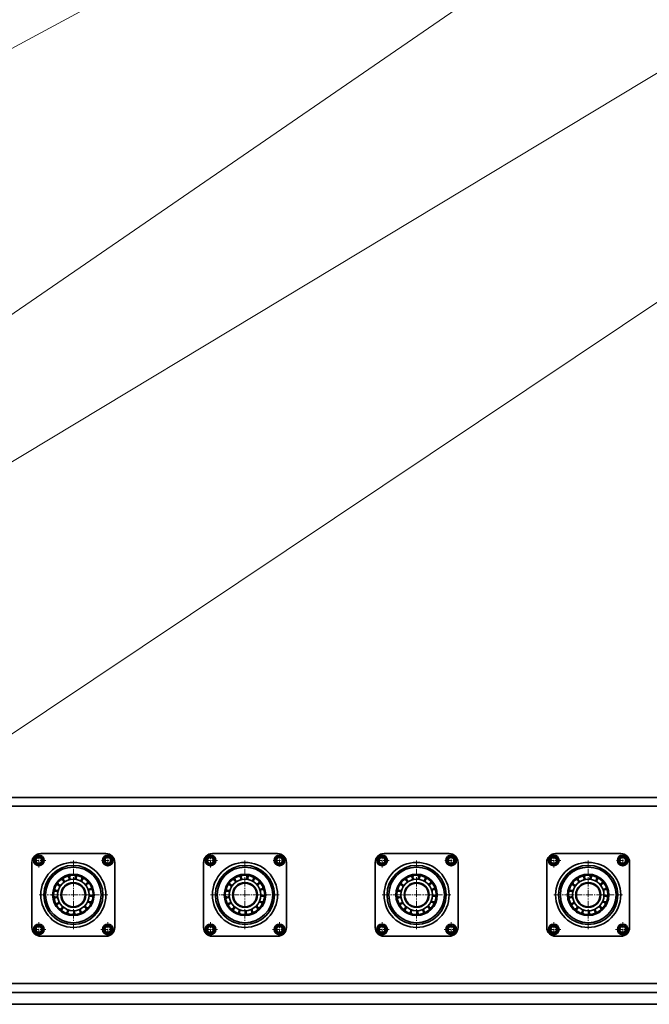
# Model space of a CAD drawing. Header units: millimetres. Extents: x 2945 to 26725, y -1082 to 16127.
# Tile 122 of 151: x 14525 to 15588, y 12148 to 13813. Entities that reach past the tile are written whole.
import ezdxf

# ---------------------------------------------------------------- set-up
doc = ezdxf.new("R2010")
doc.units = ezdxf.units.MM
doc.linetypes.add('点画线', pattern=[18, 12, -2, 2, -2])
doc.layers.get('0').update_dxf_attribs({"lineweight": 35})
for name, color, linetype, lineweight in [('中心线层', 1, '点画线', 18), ('几何体', 7, 'Continuous', 35), ('尺寸线层', 3, 'Continuous', 18), ('注释', 2, 'Continuous', 18)]:
    doc.layers.add(name, color=color, linetype=linetype, lineweight=lineweight)
doc.styles.add('标准', font='txt', dxfattribs={"width": 0.667})
doc.dimstyles.new('GB_尺寸', dxfattribs={"dimtxt": 3.5, "dimasz": 4, "dimexe": 2, "dimexo": 0, "dimtad": 1, "dimdsep": 46, "dimtxsty": '标准', "dimblk": '_CAXARROW', "dimcen": 0, "dimdle": 8, "dimazin": 2, "dimtfac": 0.707107, "dimtdec": 3, "dimtmove": 2, "dimatfit": 3, "dimfxl": 0, "dimfrac": 2, "dimtolj": 1, "dimarcsym": 0})

# ---------------------------------------------------------------- blocks, each defined once
blk = doc.blocks.new('*X105')
at = {"layer": '注释', "color": 0, "linetype": 'Continuous'}
blk.add_line((-2780, -1912), (0, 0), dxfattribs=at)
blk = doc.blocks.new('*X106')
at = {"layer": '注释', "linetype": 'Continuous'}
h = blk.add_hatch(color=0, dxfattribs=at)
edge = h.paths.add_edge_path(flags=0)
edge.add_arc((-872.4, -472.2), 10.2, 0, 360)
at = {"layer": '注释', "color": 0, "linetype": 'Continuous'}
blk.add_line((-872.4, -472.2), (0, 0), dxfattribs=at)
blk = doc.blocks.new('*X107')
at = {"layer": '注释', "color": 0, "linetype": 'Continuous'}
blk.add_line((-3540.3, -2133.9), (0, 0), dxfattribs=at)
blk = doc.blocks.new('*X109')
at = {"layer": '注释', "color": 0, "linetype": 'Continuous'}
blk.add_line((-2229.9, -1491.4), (0, 0), dxfattribs=at)
blk = doc.blocks.new('*X148')
at = {"layer": '尺寸线层', "linetype": 'Continuous'}
for points in [[(5045.3, 9889.1), (5125.3, 9899.1), (5125.3, 9879.1)], [(16645.3, 9889.1), (16565.3, 9899.1), (16565.3, 9879.1)]]:
    blk.add_hatch(color=0, dxfattribs=at).paths.add_polyline_path(points, flags=0)
at = {"layer": '尺寸线层', "color": 0, "linetype": 'Continuous'}
for p, q in [((5045.3, 12332.6), (5045.3, 9849.1)), ((16645.3, 12332.6), (16645.3, 9849.1)), ((5045.3, 9889.1), (16645.3, 9889.1))]:
    blk.add_line(p, q, dxfattribs=at)
at = {"layer": '尺寸线层', "color": 0, "insert": (10845.3, 9936.2), "char_height": 70, "width": 328.193, "attachment_point": 5, "line_spacing_factor": 1.15057, "style": '标准'}
blk.add_mtext('\\T1.1;11600', dxfattribs=at)
blk = doc.blocks.new('_CAXARROW')
blk.add_hatch(color=0).paths.add_polyline_path([(0, 0), (-1, 0.125), (-1, -0.125)], flags=0)
blk = doc.blocks.new('*X149')
at = {"layer": '尺寸线层', "linetype": 'Continuous'}
for points in [[(4845.3, 9644.6), (4925.3, 9654.6), (4925.3, 9634.6)], [(16845.3, 9644.6), (16765.3, 9654.6), (16765.3, 9634.6)]]:
    blk.add_hatch(color=0, dxfattribs=at).paths.add_polyline_path(points, flags=0)
at = {"layer": '尺寸线层', "color": 0, "linetype": 'Continuous'}
for p, q in [((4845.3, 12182.6), (4845.3, 9604.6)), ((16845.3, 12182.6), (16845.3, 9604.6)), ((4845.3, 9644.6), (16845.3, 9644.6))]:
    blk.add_line(p, q, dxfattribs=at)
at = {"layer": '尺寸线层', "color": 0, "insert": (10845.3, 9691.7), "char_height": 70, "width": 328.193, "attachment_point": 5, "line_spacing_factor": 1.15057, "style": '标准'}
blk.add_mtext('\\T1.1;12000', dxfattribs=at)

msp = doc.modelspace()

# ---------------------------------------------------------------- linework, layer by layer
at = {"layer": '中心线层'}
for p, q in [((14544.918, 12390.934), (14568.918, 12390.934)), ((14556.918, 12378.934), (14556.918, 12402.934)), ((14615.254, 12274.598), (14615.254, 12390.598)), ((14663.091, 12390.934), (14684.091, 12390.934)), ((14673.591, 12380.434), (14673.591, 12401.434)), ((14834.918, 12390.934), (14858.918, 12390.934)), ((14846.918, 12378.934), (14846.918, 12402.934)), ((14905.254, 12274.598), (14905.254, 12390.598)), ((14953.091, 12390.934), (14974.091, 12390.934)), ((14963.591, 12380.434), (14963.591, 12401.434)), ((15124.918, 12390.934), (15148.918, 12390.934)), ((15136.918, 12378.934), (15136.918, 12402.934)), ((15195.254, 12274.598), (15195.254, 12390.598)), ((15243.091, 12390.934), (15264.091, 12390.934)), ((15253.591, 12380.434), (15253.591, 12401.434)), ((15414.918, 12390.934), (15438.918, 12390.934)), ((15426.918, 12378.934), (15426.918, 12402.934)), ((15485.254, 12274.598), (15485.254, 12390.598)), ((15533.091, 12390.934), (15554.091, 12390.934)), ((15543.591, 12380.434), (15543.591, 12401.434)), ((14557.254, 12332.598), (14673.254, 12332.598)), ((14847.254, 12332.598), (14963.254, 12332.598)), ((15137.254, 12332.598), (15253.254, 12332.598)), ((15427.254, 12332.598), (15543.254, 12332.598)), ((14544.918, 12274.262), (14568.918, 12274.262)), ((14556.918, 12262.262), (14556.918, 12286.262)), ((14661.591, 12274.262), (14685.591, 12274.262)), ((14673.591, 12262.262), (14673.591, 12286.262)), ((14834.918, 12274.262), (14858.918, 12274.262)), ((14846.918, 12262.262), (14846.918, 12286.262)), ((14951.591, 12274.262), (14975.591, 12274.262)), ((14963.591, 12262.262), (14963.591, 12286.262)), ((15124.918, 12274.262), (15148.918, 12274.262)), ((15136.918, 12262.262), (15136.918, 12286.262)), ((15241.591, 12274.262), (15265.591, 12274.262)), ((15253.591, 12262.262), (15253.591, 12286.262)), ((15414.918, 12274.262), (15438.918, 12274.262)), ((15426.918, 12262.262), (15426.918, 12286.262)), ((15531.591, 12274.262), (15555.591, 12274.262)), ((15543.591, 12262.262), (15543.591, 12286.262))]:
    msp.add_line(p, q, dxfattribs=at)
at = {"layer": '几何体'}
for p, q in [((16845.254, 12497.598), (13004.597, 12497.598)), ((16845.254, 12482.598), (13004.597, 12482.598)), ((14551.709, 12393.425), (14556.471, 12396.69)), ((14552.157, 12387.669), (14551.709, 12393.425)), ((14556.471, 12396.69), (14561.679, 12394.2)), ((14560.254, 12402.598), (14670.254, 12402.598)), ((14561.679, 12394.2), (14562.127, 12388.444)), ((14667.835, 12390.487), (14670.325, 12395.696)), ((14671.1, 12385.726), (14667.835, 12390.487)), ((14670.325, 12395.696), (14676.081, 12396.143)), ((14676.081, 12396.143), (14679.347, 12391.382)), ((14679.347, 12391.382), (14676.856, 12386.173)), ((14841.709, 12393.425), (14846.471, 12396.69)), ((14842.157, 12387.669), (14841.709, 12393.425)), ((14846.471, 12396.69), (14851.679, 12394.2)), ((14850.254, 12402.598), (14960.254, 12402.598)), ((14851.679, 12394.2), (14852.127, 12388.444)), ((14957.835, 12390.487), (14960.325, 12395.696)), ((14961.1, 12385.726), (14957.835, 12390.487)), ((14960.325, 12395.696), (14966.081, 12396.143)), ((14966.081, 12396.143), (14969.347, 12391.382)), ((14969.347, 12391.382), (14966.856, 12386.173)), ((15131.709, 12393.425), (15136.471, 12396.69)), ((15132.157, 12387.669), (15131.709, 12393.425)), ((15136.471, 12396.69), (15141.679, 12394.2)), ((15140.254, 12402.598), (15250.254, 12402.598)), ((15141.679, 12394.2), (15142.127, 12388.444)), ((15247.835, 12390.487), (15250.325, 12395.696)), ((15251.1, 12385.726), (15247.835, 12390.487)), ((15250.325, 12395.696), (15256.081, 12396.143)), ((15256.081, 12396.143), (15259.347, 12391.382)), ((15259.347, 12391.382), (15256.856, 12386.173)), ((15421.709, 12393.425), (15426.471, 12396.69)), ((15422.157, 12387.669), (15421.709, 12393.425)), ((15426.471, 12396.69), (15431.679, 12394.2)), ((15430.254, 12402.598), (15540.254, 12402.598)), ((15431.679, 12394.2), (15432.127, 12388.444)), ((15537.835, 12390.487), (15540.325, 12395.696)), ((15541.1, 12385.726), (15537.835, 12390.487)), ((15540.325, 12395.696), (15546.081, 12396.143)), ((15546.081, 12396.143), (15549.347, 12391.382)), ((15549.347, 12391.382), (15546.856, 12386.173)), ((14545.254, 12277.598), (14545.254, 12387.598)), ((14557.365, 12385.178), (14552.157, 12387.669)), ((14562.127, 12388.444), (14557.365, 12385.178)), ((14676.856, 12386.173), (14671.1, 12385.726)), ((14685.254, 12387.598), (14685.254, 12277.598)), ((14835.254, 12277.598), (14835.254, 12387.598)), ((14847.365, 12385.178), (14842.157, 12387.669)), ((14852.127, 12388.444), (14847.365, 12385.178)), ((14966.856, 12386.173), (14961.1, 12385.726)), ((14975.254, 12387.598), (14975.254, 12277.598)), ((15125.254, 12277.598), (15125.254, 12387.598)), ((15137.365, 12385.178), (15132.157, 12387.669)), ((15142.127, 12388.444), (15137.365, 12385.178)), ((15256.856, 12386.173), (15251.1, 12385.726)), ((15265.254, 12387.598), (15265.254, 12277.598)), ((15415.254, 12277.598), (15415.254, 12387.598)), ((15427.365, 12385.178), (15422.157, 12387.669)), ((15432.127, 12388.444), (15427.365, 12385.178)), ((15546.856, 12386.173), (15541.1, 12385.726)), ((15555.254, 12387.598), (15555.254, 12277.598)), ((14598.799, 12357.682), (14597.91, 12357.076)), ((14619.993, 12362.221), (14618.927, 12362.372)), ((14630.374, 12358.509), (14629.435, 12359.035)), ((14888.799, 12357.682), (14887.91, 12357.076)), ((14909.993, 12362.221), (14908.927, 12362.372)), ((14920.374, 12358.509), (14919.435, 12359.035)), ((15178.799, 12357.682), (15177.91, 12357.076)), ((15199.993, 12362.221), (15198.927, 12362.372)), ((15210.374, 12358.509), (15209.435, 12359.035)), ((15468.799, 12357.682), (15467.91, 12357.076)), ((15489.993, 12362.221), (15488.927, 12362.372)), ((15500.374, 12358.509), (15499.435, 12359.035)), ((14586.195, 12340.049), (14585.946, 12339.002)), ((14643.884, 12341.561), (14643.544, 12342.582)), ((14876.195, 12340.049), (14875.946, 12339.002)), ((14933.884, 12341.561), (14933.544, 12342.582)), ((15166.195, 12340.049), (15165.946, 12339.002)), ((15223.884, 12341.561), (15223.544, 12342.582)), ((15456.195, 12340.049), (15455.946, 12339.002)), ((15513.884, 12341.561), (15513.544, 12342.582)), ((14582.002, 12330.278), (14582.455, 12329.926)), ((14585.465, 12329.049), (14585.612, 12327.982)), ((14641.921, 12332.722), (14642.141, 12332.562)), ((14872.002, 12330.278), (14872.455, 12329.926)), ((14875.465, 12329.049), (14875.612, 12327.982)), ((14931.921, 12332.722), (14932.141, 12332.562)), ((15162.002, 12330.278), (15162.455, 12329.926)), ((15165.465, 12329.049), (15165.612, 12327.982)), ((15221.921, 12332.722), (15222.141, 12332.562)), ((15452.002, 12330.278), (15452.455, 12329.926)), ((15455.465, 12329.049), (15455.612, 12327.982)), ((15511.921, 12332.722), (15512.141, 12332.562)), ((14588.759, 12318.527), (14589.281, 12317.586)), ((14595.631, 12309.906), (14596.458, 12309.217)), ((14636.039, 12310.965), (14636.802, 12311.724)), ((14642.45, 12319.934), (14642.887, 12320.917)), ((14878.759, 12318.527), (14879.281, 12317.586)), ((14885.631, 12309.906), (14886.458, 12309.217)), ((14926.039, 12310.965), (14926.802, 12311.724)), ((14932.45, 12319.934), (14932.887, 12320.917)), ((15168.759, 12318.527), (15169.281, 12317.586)), ((15175.631, 12309.906), (15176.458, 12309.217)), ((15216.039, 12310.965), (15216.802, 12311.724)), ((15222.45, 12319.934), (15222.887, 12320.917)), ((15458.759, 12318.527), (15459.281, 12317.586)), ((15465.631, 12309.906), (15466.458, 12309.217)), ((15506.039, 12310.965), (15506.802, 12311.724)), ((15512.45, 12319.934), (15512.887, 12320.917)), ((14616.04, 12302.608), (14617.115, 12302.656)), ((14626.82, 12304.917), (14627.806, 12305.35)), ((14906.04, 12302.608), (14907.115, 12302.656)), ((14916.82, 12304.917), (14917.806, 12305.35)), ((15196.04, 12302.608), (15197.115, 12302.656)), ((15206.82, 12304.917), (15207.806, 12305.35)), ((15486.04, 12302.608), (15487.115, 12302.656)), ((15496.82, 12304.917), (15497.806, 12305.35)), ((14551.162, 12273.814), (14553.653, 12279.023)), ((14554.427, 12269.053), (14551.162, 12273.814)), ((14553.653, 12279.023), (14559.409, 12279.47)), ((14559.409, 12279.47), (14562.674, 12274.709)), ((14562.674, 12274.709), (14560.184, 12269.5)), ((14668.382, 12276.752), (14673.143, 12280.018)), ((14668.829, 12270.996), (14668.382, 12276.752)), ((14673.143, 12280.018), (14678.352, 12277.527)), ((14678.352, 12277.527), (14678.799, 12271.771)), ((14841.162, 12273.814), (14843.653, 12279.023)), ((14844.427, 12269.053), (14841.162, 12273.814)), ((14843.653, 12279.023), (14849.409, 12279.47)), ((14849.409, 12279.47), (14852.674, 12274.709)), ((14852.674, 12274.709), (14850.184, 12269.5)), ((14958.382, 12276.752), (14963.143, 12280.018)), ((14958.829, 12270.996), (14958.382, 12276.752)), ((14963.143, 12280.018), (14968.352, 12277.527)), ((14968.352, 12277.527), (14968.799, 12271.771)), ((15131.162, 12273.814), (15133.653, 12279.023)), ((15134.427, 12269.053), (15131.162, 12273.814)), ((15133.653, 12279.023), (15139.409, 12279.47)), ((15139.409, 12279.47), (15142.674, 12274.709)), ((15142.674, 12274.709), (15140.184, 12269.5)), ((15248.382, 12276.752), (15253.143, 12280.018)), ((15248.829, 12270.996), (15248.382, 12276.752)), ((15253.143, 12280.018), (15258.352, 12277.527)), ((15258.352, 12277.527), (15258.799, 12271.771)), ((15421.162, 12273.814), (15423.653, 12279.023)), ((15424.427, 12269.053), (15421.162, 12273.814)), ((15423.653, 12279.023), (15429.409, 12279.47)), ((15429.409, 12279.47), (15432.674, 12274.709)), ((15432.674, 12274.709), (15430.184, 12269.5)), ((15538.382, 12276.752), (15543.143, 12280.018)), ((15538.829, 12270.996), (15538.382, 12276.752)), ((15543.143, 12280.018), (15548.352, 12277.527)), ((15548.352, 12277.527), (15548.799, 12271.771)), ((14560.184, 12269.5), (14554.427, 12269.053)), ((14670.254, 12262.598), (14560.254, 12262.598)), ((14674.038, 12268.505), (14668.829, 12270.996)), ((14678.799, 12271.771), (14674.038, 12268.505)), ((14850.184, 12269.5), (14844.427, 12269.053)), ((14960.254, 12262.598), (14850.254, 12262.598)), ((14964.038, 12268.505), (14958.829, 12270.996)), ((14968.799, 12271.771), (14964.038, 12268.505)), ((15140.184, 12269.5), (15134.427, 12269.053)), ((15250.254, 12262.598), (15140.254, 12262.598)), ((15254.038, 12268.505), (15248.829, 12270.996)), ((15258.799, 12271.771), (15254.038, 12268.505)), ((15430.184, 12269.5), (15424.427, 12269.053)), ((15540.254, 12262.598), (15430.254, 12262.598)), ((15544.038, 12268.505), (15538.829, 12270.996)), ((15548.799, 12271.771), (15544.038, 12268.505)), ((16845.254, 12182.598), (12947.863, 12182.598)), ((16845.254, 12167.598), (12901.156, 12167.598)), ((16845.254, 12167.598), (12901.156, 12167.598)), ((16845.254, 12147.598), (12864.735, 12147.598))]:
    msp.add_line(p, q, dxfattribs=at)
for points in [[(14608.972, 12361.933), (14608.805, 12361.897), (14607.923, 12361.688)], [(14898.972, 12361.933), (14898.805, 12361.897), (14897.923, 12361.688)], [(15188.972, 12361.933), (15188.805, 12361.897), (15187.923, 12361.688)], [(15478.972, 12361.933), (15478.805, 12361.897), (15477.923, 12361.688)], [(14590.849, 12350.044), (14590.424, 12349.434), (14590.239, 12349.157)], [(14600.359, 12355.948), (14600.872, 12355.639), (14601.417, 12355.393)], [(14638.713, 12351.298), (14638.119, 12352.02), (14638.027, 12352.127)], [(14880.849, 12350.044), (14880.424, 12349.434), (14880.239, 12349.157)], [(14890.359, 12355.948), (14890.872, 12355.639), (14891.417, 12355.393)], [(14928.713, 12351.298), (14928.119, 12352.02), (14928.027, 12352.127)], [(15170.849, 12350.044), (15170.424, 12349.434), (15170.239, 12349.157)], [(15180.359, 12355.948), (15180.872, 12355.639), (15181.417, 12355.393)], [(15218.713, 12351.298), (15218.119, 12352.02), (15218.027, 12352.127)], [(15460.849, 12350.044), (15460.424, 12349.434), (15460.239, 12349.157)], [(15470.359, 12355.948), (15470.872, 12355.639), (15471.417, 12355.393)], [(15508.713, 12351.298), (15508.119, 12352.02), (15508.027, 12352.127)], [(14645.189, 12330.613), (14645.21, 12330.974), (14645.241, 12331.688)], [(14935.189, 12330.613), (14935.21, 12330.974), (14935.241, 12331.688)], [(15225.189, 12330.613), (15225.21, 12330.974), (15225.241, 12331.688)], [(15515.189, 12330.613), (15515.21, 12330.974), (15515.241, 12331.688)], [(14605.153, 12304.35), (14605.675, 12304.168), (14606.173, 12304.005)], [(14895.153, 12304.35), (14895.675, 12304.168), (14896.173, 12304.005)], [(15185.153, 12304.35), (15185.675, 12304.168), (15186.173, 12304.005)], [(15475.153, 12304.35), (15475.675, 12304.168), (15476.173, 12304.005)]]:
    msp.add_lwpolyline(points, dxfattribs=at)
for centre, radius in [((14556.918, 12390.934), 9), ((14556.918, 12390.934), 7.5), ((14673.591, 12390.934), 9), ((14673.591, 12390.934), 7.5), ((14846.918, 12390.934), 9), ((14846.918, 12390.934), 7.5), ((14963.591, 12390.934), 9), ((14963.591, 12390.934), 7.5), ((15136.918, 12390.934), 9), ((15136.918, 12390.934), 7.5), ((15253.591, 12390.934), 9), ((15253.591, 12390.934), 7.5), ((15426.918, 12390.934), 9), ((15426.918, 12390.934), 7.5), ((15543.591, 12390.934), 9), ((15543.591, 12390.934), 7.5), ((14615.254, 12332.598), 55), ((14615.254, 12332.598), 50), ((14615.254, 12332.598), 47), ((14905.254, 12332.598), 55), ((14905.254, 12332.598), 50), ((14905.254, 12332.598), 47), ((15195.254, 12332.598), 55), ((15195.254, 12332.598), 50), ((15195.254, 12332.598), 47), ((15485.254, 12332.598), 55), ((15485.254, 12332.598), 50), ((15485.254, 12332.598), 47), ((14615.254, 12332.598), 35), ((14615.254, 12332.598), 33.333), ((14615.254, 12332.598), 26.667), ((14905.254, 12332.598), 35), ((14905.254, 12332.598), 33.333), ((14905.254, 12332.598), 26.667), ((15195.254, 12332.598), 35), ((15195.254, 12332.598), 33.333), ((15195.254, 12332.598), 26.667), ((15485.254, 12332.598), 35), ((15485.254, 12332.598), 33.333), ((15485.254, 12332.598), 26.667), ((14615.254, 12332.598), 21.1), ((14615.254, 12332.598), 20), ((14905.254, 12332.598), 21.1), ((14905.254, 12332.598), 20), ((15195.254, 12332.598), 21.1), ((15195.254, 12332.598), 20), ((15485.254, 12332.598), 21.1), ((15485.254, 12332.598), 20), ((14556.918, 12274.262), 9), ((14556.918, 12274.262), 7.5), ((14673.591, 12274.262), 9), ((14673.591, 12274.262), 7.5), ((14846.918, 12274.262), 9), ((14846.918, 12274.262), 7.5), ((14963.591, 12274.262), 9), ((14963.591, 12274.262), 7.5), ((15136.918, 12274.262), 9), ((15136.918, 12274.262), 7.5), ((15253.591, 12274.262), 9), ((15253.591, 12274.262), 7.5), ((15426.918, 12274.262), 9), ((15426.918, 12274.262), 7.5), ((15543.591, 12274.262), 9), ((15543.591, 12274.262), 7.5)]:
    msp.add_circle(centre, radius, dxfattribs=at)
for centre, radius, start, end in [((14560.254, 12387.598), 15, 90, 180), ((14556.918, 12390.934), 5, 124.443507, 184.443507), ((14556.918, 12390.934), 5, 184.443507, 244.443507), ((14556.918, 12390.934), 5, 64.443507, 124.443507), ((14556.918, 12390.934), 5, 4.443507, 64.443507), ((14556.918, 12390.934), 5, 304.443507, 4.443507), ((14673.591, 12390.934), 5, 154.443507, 214.443507), ((14673.591, 12390.934), 5, 94.443507, 154.443507), ((14670.254, 12387.598), 15, 0, 90), ((14673.591, 12390.934), 5, 34.443507, 94.443507), ((14673.591, 12390.934), 5, 334.443507, 34.443507), ((14850.254, 12387.598), 15, 90, 180), ((14846.918, 12390.934), 5, 124.443507, 184.443507), ((14846.918, 12390.934), 5, 184.443507, 244.443507), ((14846.918, 12390.934), 5, 64.443507, 124.443507), ((14846.918, 12390.934), 5, 4.443507, 64.443507), ((14846.918, 12390.934), 5, 304.443507, 4.443507), ((14963.591, 12390.934), 5, 154.443507, 214.443507), ((14963.591, 12390.934), 5, 94.443507, 154.443507), ((14960.254, 12387.598), 15, 0, 90), ((14963.591, 12390.934), 5, 34.443507, 94.443507), ((14963.591, 12390.934), 5, 334.443507, 34.443507), ((15140.254, 12387.598), 15, 90, 180), ((15136.918, 12390.934), 5, 124.443507, 184.443507), ((15136.918, 12390.934), 5, 184.443507, 244.443507), ((15136.918, 12390.934), 5, 64.443507, 124.443507), ((15136.918, 12390.934), 5, 4.443507, 64.443507), ((15136.918, 12390.934), 5, 304.443507, 4.443507), ((15253.591, 12390.934), 5, 154.443507, 214.443507), ((15253.591, 12390.934), 5, 94.443507, 154.443507), ((15250.254, 12387.598), 15, 0, 90), ((15253.591, 12390.934), 5, 34.443507, 94.443507), ((15253.591, 12390.934), 5, 334.443507, 34.443507), ((15430.254, 12387.598), 15, 90, 180), ((15426.918, 12390.934), 5, 124.443507, 184.443507), ((15426.918, 12390.934), 5, 184.443507, 244.443507), ((15426.918, 12390.934), 5, 64.443507, 124.443507), ((15426.918, 12390.934), 5, 4.443507, 64.443507), ((15426.918, 12390.934), 5, 304.443507, 4.443507), ((15543.591, 12390.934), 5, 154.443507, 214.443507), ((15543.591, 12390.934), 5, 94.443507, 154.443507), ((15540.254, 12387.598), 15, 0, 90), ((15543.591, 12390.934), 5, 34.443507, 94.443507), ((15543.591, 12390.934), 5, 334.443507, 34.443507), ((14556.918, 12390.934), 5, 244.443507, 304.443507), ((14673.591, 12390.934), 5, 214.443507, 274.443507), ((14673.591, 12390.934), 5, 274.443507, 334.443507), ((14846.918, 12390.934), 5, 244.443507, 304.443507), ((14963.591, 12390.934), 5, 214.443507, 274.443507), ((14963.591, 12390.934), 5, 274.443507, 334.443507), ((15136.918, 12390.934), 5, 244.443507, 304.443507), ((15253.591, 12390.934), 5, 214.443507, 274.443507), ((15253.591, 12390.934), 5, 274.443507, 334.443507), ((15426.918, 12390.934), 5, 244.443507, 304.443507), ((15543.591, 12390.934), 5, 214.443507, 274.443507), ((15543.591, 12390.934), 5, 274.443507, 334.443507), ((14594.085, 12353.855), 5, 359.404774, 83.224464), ((14603.194, 12360.067), 5, 165.361622, 235.469513), ((14603.194, 12360.067), 5, 338.228303, 62.047993), ((14613.931, 12362.569), 5, 144.185151, 228.004841), ((14613.931, 12362.569), 5, 317.051833, 40.871523), ((14624.847, 12361.023), 5, 123.00868, 206.828371), ((14624.847, 12361.023), 5, 295.875362, 19.695052), ((14634.468, 12355.638), 5, 101.83221, 185.6519), ((14884.085, 12353.855), 5, 359.404774, 83.224464), ((14893.194, 12360.067), 5, 165.361622, 235.469513), ((14893.194, 12360.067), 5, 338.228303, 62.047993), ((14903.931, 12362.569), 5, 144.185151, 228.004841), ((14903.931, 12362.569), 5, 317.051833, 40.871523), ((14914.847, 12361.023), 5, 123.00868, 206.828371), ((14914.847, 12361.023), 5, 295.875362, 19.695052), ((14924.468, 12355.638), 5, 101.83221, 185.6519), ((15174.085, 12353.855), 5, 359.404774, 83.224464), ((15183.194, 12360.067), 5, 165.361622, 235.469513), ((15183.194, 12360.067), 5, 338.228303, 62.047993), ((15193.931, 12362.569), 5, 144.185151, 228.004841), ((15193.931, 12362.569), 5, 317.051833, 40.871523), ((15204.847, 12361.023), 5, 123.00868, 206.828371), ((15204.847, 12361.023), 5, 295.875362, 19.695052), ((15214.468, 12355.638), 5, 101.83221, 185.6519), ((15464.085, 12353.855), 5, 359.404774, 83.224464), ((15473.194, 12360.067), 5, 165.361622, 235.469513), ((15473.194, 12360.067), 5, 338.228303, 62.047993), ((15483.931, 12362.569), 5, 144.185151, 228.004841), ((15483.931, 12362.569), 5, 317.051833, 40.871523), ((15494.847, 12361.023), 5, 123.00868, 206.828371), ((15494.847, 12361.023), 5, 295.875362, 19.695052), ((15504.468, 12355.638), 5, 101.83221, 185.6519), ((14587.836, 12344.772), 5, 207.714563, 235.469513), ((14587.836, 12344.772), 5, 235.469513, 291.534253), ((14587.836, 12344.772), 5, 20.581244, 104.400935), ((14594.085, 12353.855), 5, 186.538092, 235.469513), ((14594.085, 12353.855), 5, 235.469513, 270.357782), ((14634.468, 12355.638), 5, 274.698891, 358.518582), ((14641.493, 12347.142), 5, 80.655739, 164.47543), ((14641.493, 12347.142), 5, 253.522421, 337.342111), ((14644.975, 12336.681), 5, 59.479269, 143.298959), ((14877.836, 12344.772), 5, 207.714563, 235.469513), ((14877.836, 12344.772), 5, 235.469513, 291.534253), ((14877.836, 12344.772), 5, 20.581244, 104.400935), ((14884.085, 12353.855), 5, 186.538092, 235.469513), ((14884.085, 12353.855), 5, 235.469513, 270.357782), ((14924.468, 12355.638), 5, 274.698891, 358.518582), ((14931.493, 12347.142), 5, 80.655739, 164.47543), ((14931.493, 12347.142), 5, 253.522421, 337.342111), ((14934.975, 12336.681), 5, 59.479269, 143.298959), ((15167.836, 12344.772), 5, 207.714563, 235.469513), ((15167.836, 12344.772), 5, 235.469513, 291.534253), ((15167.836, 12344.772), 5, 20.581244, 104.400935), ((15174.085, 12353.855), 5, 186.538092, 235.469513), ((15174.085, 12353.855), 5, 235.469513, 270.357782), ((15214.468, 12355.638), 5, 274.698891, 358.518582), ((15221.493, 12347.142), 5, 80.655739, 164.47543), ((15221.493, 12347.142), 5, 253.522421, 337.342111), ((15224.975, 12336.681), 5, 59.479269, 143.298959), ((15457.836, 12344.772), 5, 207.714563, 235.469513), ((15457.836, 12344.772), 5, 235.469513, 291.534253), ((15457.836, 12344.772), 5, 20.581244, 104.400935), ((15464.085, 12353.855), 5, 186.538092, 235.469513), ((15464.085, 12353.855), 5, 235.469513, 270.357782), ((15504.468, 12355.638), 5, 274.698891, 358.518582), ((15511.493, 12347.142), 5, 80.655739, 164.47543), ((15511.493, 12347.142), 5, 253.522421, 337.342111), ((15514.975, 12336.681), 5, 59.479269, 143.298959), ((14585.289, 12334.046), 5, 41.757715, 125.577405), ((14585.289, 12334.046), 5, 235.469513, 312.710724), ((14586.79, 12323.123), 5, 62.934186, 146.753876), ((14644.443, 12325.669), 5, 211.16948, 235.469513), ((14644.443, 12325.669), 5, 38.302798, 122.122488), ((14644.975, 12336.681), 5, 235.469513, 316.165641), ((14875.289, 12334.046), 5, 41.757715, 125.577405), ((14875.289, 12334.046), 5, 235.469513, 312.710724), ((14876.79, 12323.123), 5, 62.934186, 146.753876), ((14934.443, 12325.669), 5, 211.16948, 235.469513), ((14934.443, 12325.669), 5, 38.302798, 122.122488), ((14934.975, 12336.681), 5, 235.469513, 316.165641), ((15165.289, 12334.046), 5, 41.757715, 125.577405), ((15165.289, 12334.046), 5, 235.469513, 312.710724), ((15166.79, 12323.123), 5, 62.934186, 146.753876), ((15224.443, 12325.669), 5, 211.16948, 235.469513), ((15224.443, 12325.669), 5, 38.302798, 122.122488), ((15224.975, 12336.681), 5, 235.469513, 316.165641), ((15455.289, 12334.046), 5, 41.757715, 125.577405), ((15455.289, 12334.046), 5, 235.469513, 312.710724), ((15456.79, 12323.123), 5, 62.934186, 146.753876), ((15514.443, 12325.669), 5, 211.16948, 235.469513), ((15514.443, 12325.669), 5, 38.302798, 122.122488), ((15514.975, 12336.681), 5, 235.469513, 316.165641), ((14586.79, 12323.123), 5, 250.067504, 333.887194), ((14592.135, 12313.48), 5, 84.110656, 167.930346), ((14592.135, 12313.48), 5, 271.243975, 355.063665), ((14600.602, 12306.42), 5, 105.287127, 189.106817), ((14600.602, 12306.42), 5, 292.420445, 16.240135), ((14611.048, 12302.894), 5, 126.463597, 210.283288), ((14622.062, 12303.381), 5, 147.640068, 231.459758), ((14622.062, 12303.381), 5, 334.773386, 58.593077), ((14632.157, 12307.813), 5, 168.816538, 235.469513), ((14632.157, 12307.813), 5, 355.949857, 79.769547), ((14639.969, 12315.593), 5, 189.993009, 235.469513), ((14639.969, 12315.593), 5, 235.469513, 273.812699), ((14639.969, 12315.593), 5, 17.126327, 100.946018), ((14644.443, 12325.669), 5, 235.469513, 294.98917), ((14876.79, 12323.123), 5, 250.067504, 333.887194), ((14882.135, 12313.48), 5, 84.110656, 167.930346), ((14882.135, 12313.48), 5, 271.243975, 355.063665), ((14890.602, 12306.42), 5, 105.287127, 189.106817), ((14890.602, 12306.42), 5, 292.420445, 16.240135), ((14901.048, 12302.894), 5, 126.463597, 210.283288), ((14912.062, 12303.381), 5, 147.640068, 231.459758), ((14912.062, 12303.381), 5, 334.773386, 58.593077), ((14922.157, 12307.813), 5, 168.816538, 235.469513), ((14922.157, 12307.813), 5, 355.949857, 79.769547), ((14929.969, 12315.593), 5, 189.993009, 235.469513), ((14929.969, 12315.593), 5, 235.469513, 273.812699), ((14929.969, 12315.593), 5, 17.126327, 100.946018), ((14934.443, 12325.669), 5, 235.469513, 294.98917), ((15166.79, 12323.123), 5, 250.067504, 333.887194), ((15172.135, 12313.48), 5, 84.110656, 167.930346), ((15172.135, 12313.48), 5, 271.243975, 355.063665), ((15180.602, 12306.42), 5, 105.287127, 189.106817), ((15180.602, 12306.42), 5, 292.420445, 16.240135), ((15191.048, 12302.894), 5, 126.463597, 210.283288), ((15202.062, 12303.381), 5, 147.640068, 231.459758), ((15202.062, 12303.381), 5, 334.773386, 58.593077), ((15212.157, 12307.813), 5, 168.816538, 235.469513), ((15212.157, 12307.813), 5, 355.949857, 79.769547), ((15219.969, 12315.593), 5, 189.993009, 235.469513), ((15219.969, 12315.593), 5, 235.469513, 273.812699), ((15219.969, 12315.593), 5, 17.126327, 100.946018), ((15224.443, 12325.669), 5, 235.469513, 294.98917), ((15456.79, 12323.123), 5, 250.067504, 333.887194), ((15462.135, 12313.48), 5, 84.110656, 167.930346), ((15462.135, 12313.48), 5, 271.243975, 355.063665), ((15470.602, 12306.42), 5, 105.287127, 189.106817), ((15470.602, 12306.42), 5, 292.420445, 16.240135), ((15481.048, 12302.894), 5, 126.463597, 210.283288), ((15492.062, 12303.381), 5, 147.640068, 231.459758), ((15492.062, 12303.381), 5, 334.773386, 58.593077), ((15502.157, 12307.813), 5, 168.816538, 235.469513), ((15502.157, 12307.813), 5, 355.949857, 79.769547), ((15509.969, 12315.593), 5, 189.993009, 235.469513), ((15509.969, 12315.593), 5, 235.469513, 273.812699), ((15509.969, 12315.593), 5, 17.126327, 100.946018), ((15514.443, 12325.669), 5, 235.469513, 294.98917), ((14611.048, 12302.894), 5, 313.596916, 37.416606), ((14632.157, 12307.813), 5, 235.469513, 252.636229), ((14901.048, 12302.894), 5, 313.596916, 37.416606), ((14922.157, 12307.813), 5, 235.469513, 252.636229), ((15191.048, 12302.894), 5, 313.596916, 37.416606), ((15212.157, 12307.813), 5, 235.469513, 252.636229), ((15481.048, 12302.894), 5, 313.596916, 37.416606), ((15502.157, 12307.813), 5, 235.469513, 252.636229), ((14560.254, 12277.598), 15, 180, 270), ((14556.918, 12274.262), 5, 154.443507, 214.443507), ((14556.918, 12274.262), 5, 94.443507, 154.443507), ((14556.918, 12274.262), 5, 34.443507, 94.443507), ((14556.918, 12274.262), 5, 334.443507, 34.443507), ((14673.591, 12274.262), 5, 124.443507, 184.443507), ((14673.591, 12274.262), 5, 184.443507, 244.443507), ((14670.254, 12277.598), 15, 270, 0), ((14673.591, 12274.262), 5, 64.443507, 124.443507), ((14673.591, 12274.262), 5, 4.443507, 64.443507), ((14673.591, 12274.262), 5, 304.443507, 4.443507), ((14850.254, 12277.598), 15, 180, 270), ((14846.918, 12274.262), 5, 154.443507, 214.443507), ((14846.918, 12274.262), 5, 94.443507, 154.443507), ((14846.918, 12274.262), 5, 34.443507, 94.443507), ((14846.918, 12274.262), 5, 334.443507, 34.443507), ((14963.591, 12274.262), 5, 124.443507, 184.443507), ((14963.591, 12274.262), 5, 184.443507, 244.443507), ((14960.254, 12277.598), 15, 270, 0), ((14963.591, 12274.262), 5, 64.443507, 124.443507), ((14963.591, 12274.262), 5, 4.443507, 64.443507), ((14963.591, 12274.262), 5, 304.443507, 4.443507), ((15140.254, 12277.598), 15, 180, 270), ((15136.918, 12274.262), 5, 154.443507, 214.443507), ((15136.918, 12274.262), 5, 94.443507, 154.443507), ((15136.918, 12274.262), 5, 34.443507, 94.443507), ((15136.918, 12274.262), 5, 334.443507, 34.443507), ((15253.591, 12274.262), 5, 124.443507, 184.443507), ((15253.591, 12274.262), 5, 184.443507, 244.443507), ((15250.254, 12277.598), 15, 270, 0), ((15253.591, 12274.262), 5, 64.443507, 124.443507), ((15253.591, 12274.262), 5, 4.443507, 64.443507), ((15253.591, 12274.262), 5, 304.443507, 4.443507), ((15430.254, 12277.598), 15, 180, 270), ((15426.918, 12274.262), 5, 154.443507, 214.443507), ((15426.918, 12274.262), 5, 94.443507, 154.443507), ((15426.918, 12274.262), 5, 34.443507, 94.443507), ((15426.918, 12274.262), 5, 334.443507, 34.443507), ((15543.591, 12274.262), 5, 124.443507, 184.443507), ((15543.591, 12274.262), 5, 184.443507, 244.443507), ((15540.254, 12277.598), 15, 270, 0), ((15543.591, 12274.262), 5, 64.443507, 124.443507), ((15543.591, 12274.262), 5, 4.443507, 64.443507), ((15543.591, 12274.262), 5, 304.443507, 4.443507), ((14556.918, 12274.262), 5, 214.443507, 274.443507), ((14556.918, 12274.262), 5, 274.443507, 334.443507), ((14673.591, 12274.262), 5, 244.443507, 304.443507), ((14846.918, 12274.262), 5, 214.443507, 274.443507), ((14846.918, 12274.262), 5, 274.443507, 334.443507), ((14963.591, 12274.262), 5, 244.443507, 304.443507), ((15136.918, 12274.262), 5, 214.443507, 274.443507), ((15136.918, 12274.262), 5, 274.443507, 334.443507), ((15253.591, 12274.262), 5, 244.443507, 304.443507), ((15426.918, 12274.262), 5, 214.443507, 274.443507), ((15426.918, 12274.262), 5, 274.443507, 334.443507), ((15543.591, 12274.262), 5, 244.443507, 304.443507)]:
    msp.add_arc(centre, radius, start, end, dxfattribs=at)

# ---------------------------------------------------------------- block references
at = {"layer": '注释'}
for name, p in [('*X107', (16076.521, 14008.478)), ('*X105', (15520.475, 14008.478)), ('*X106', (14962.664, 14008.478)), ('*X109', (16609.619, 14008.478))]:
    msp.add_blockref(name, p, dxfattribs=at)

# ---------------------------------------------------------------- dimensions: what is measured, and where the dimension line sits
at = {"layer": '尺寸线层'}
for base, p1, p2, picture, middle in [((16645.254, 9889.097), (5045.254, 12332.598), (16645.254, 12332.598), '*X148', (10845.254, 9936.219)), ((16845.254, 9644.588), (4845.254, 12182.598), (16845.254, 12182.598), '*X149', (10845.254, 9691.709))]:
    dim = msp.add_linear_dim(base=base, p1=p1, p2=p2, dimstyle='GB_尺寸', override={"dimscale": 20, "dimsah": 1, "dimtfill": 1, "dimtzin": 0}, dxfattribs=at)
    dim.commit()
    dim.dimension.update_dxf_attribs({"geometry": picture, "text_midpoint": middle, "dimtype": 160})

doc.saveas('drawing.dxf')
